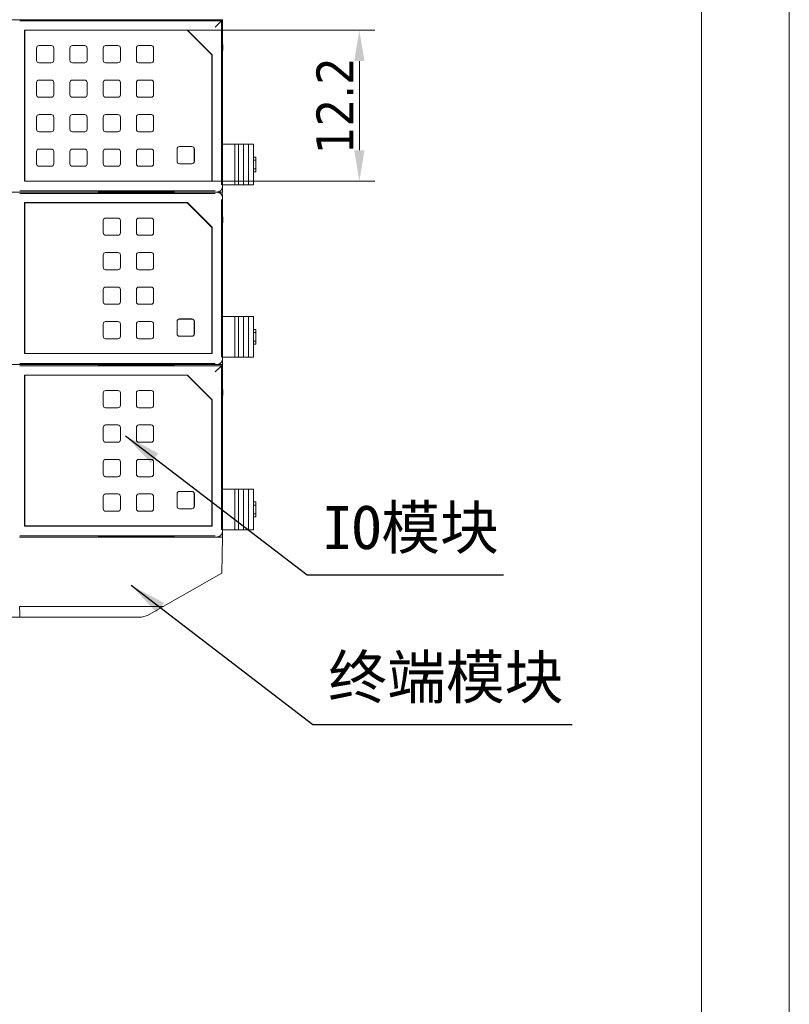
# Model space of a CAD drawing. Header units: millimetres. Extents: x 0 to 1371, y 0 to 297.
# Tile 6 of 19: x 148 to 210, y 152 to 232. Entities that reach past the tile are written whole.
import ezdxf

# ---------------------------------------------------------------- set-up
doc = ezdxf.new("R2010")
doc.units = ezdxf.units.MM
doc.layers.add('1', color=7, linetype='Continuous', true_color=0xffffff)
doc.layers.add('125', color=7, linetype='Continuous', true_color=0xffffff)
doc.styles.add('Tahoma', font='tahoma.ttf')
doc.styles.add('仿宋', font='simfang.ttf')
doc.dimstyles.get("Standard").update_dxf_attribs({"dimtxt": 0.18, "dimasz": 0.18, "dimexe": 0.18, "dimexo": 0.0625, "dimgap": 0.09, "dimtad": 0, "dimtih": 1, "dimtoh": 1, "dimdec": 4, "dimzin": 0, "dimdsep": 46, "dimtxsty": 'Standard', "dimcen": 0.09, "dimadec": 0, "dimazin": 0, "dimtfac": 1, "dimtdec": 4, "dimtofl": 0, "dimtmove": 0, "dimatfit": 3, "dimfxl": 1, "dimtolj": 1, "dimtzin": 0, "dimarcsym": 0})

# ---------------------------------------------------------------- blocks, each defined once
blk = doc.blocks.new('*D21')
at = {"layer": '125', "color": 80, "linetype": 'Continuous', "lineweight": 13}
for p, q in [((161.116, 231.171), (176.335, 231.171)), ((175.085, 228.671), (175.085, 221.425)), ((163.127, 218.925), (176.335, 218.925))]:
    blk.add_line(p, q, dxfattribs=at)
at = {"layer": '125', "color": 80}
for points in [[(175.502, 228.671), (174.668, 228.671), (175.085, 231.171)], [(174.668, 221.425), (175.502, 221.425), (175.085, 218.925)]]:
    blk.add_solid(points, dxfattribs=at)
at = {"layer": 'Defpoints', "color": 0}
for p in [(161.116, 231.171), (163.127, 218.925), (175.085, 218.925)]:
    blk.add_point(p, dxfattribs=at)
at = {"layer": '125', "color": 3, "lineweight": 13, "insert": (173.104, 225.048), "char_height": 3, "attachment_point": 5, "rotation": 90, "style": 'Tahoma'}
blk.add_mtext('\\A1;12.2', dxfattribs=at)

msp = doc.modelspace()

# ---------------------------------------------------------------- linework, layer by layer
at = {"layer": '1', "color": 7, "linetype": 'Continuous', "lineweight": 18}
for p, q in [((163.983, 232.03), (74.483, 232.03)), ((147.503, 231.93), (163.884, 231.93)), ((160.083, 232.017), (153.883, 232.017)), ((153.883, 232.017), (153.883, 232.004)), ((153.883, 232.004), (160.083, 232.004)), ((160.083, 232.004), (160.083, 232.017)), ((163.884, 231.93), (163.884, 218.627)), ((163.886, 231.933), (163.983, 232.03)), ((163.983, 232.03), (163.983, 218.53)), ((147.91, 231.171), (147.899, 231.181)), ((147.899, 218.925), (147.899, 231.181)), ((161.121, 231.181), (147.899, 231.181)), ((161.116, 231.171), (147.91, 231.171)), ((147.91, 218.935), (147.91, 231.171)), ((161.116, 231.171), (161.121, 231.181)), ((161.116, 231.171), (163.116, 229.171)), ((163.127, 229.175), (161.121, 231.181)), ((163.983, 218.03), (163.983, 230.53)), ((163.983, 230.53), (164.001, 229.53)), ((148.873, 229.73), (148.873, 228.73)), ((149.073, 229.93), (150.073, 229.93)), ((150.273, 228.73), (150.273, 229.73)), ((151.583, 229.73), (151.583, 228.73)), ((151.783, 229.93), (152.783, 229.93)), ((152.983, 228.73), (152.983, 229.73)), ((154.283, 229.73), (154.283, 228.73)), ((154.483, 229.93), (155.483, 229.93)), ((155.683, 228.73), (155.683, 229.73)), ((156.983, 229.73), (156.983, 228.73)), ((157.183, 229.93), (158.183, 229.93)), ((158.383, 228.73), (158.383, 229.73)), ((163.983, 229.53), (164.001, 229.53)), ((163.116, 229.171), (163.127, 229.175)), ((163.116, 218.935), (163.116, 229.171)), ((163.127, 218.925), (163.127, 229.175)), ((149.073, 228.53), (150.073, 228.53)), ((151.783, 228.53), (152.783, 228.53)), ((154.483, 228.53), (155.483, 228.53)), ((157.183, 228.53), (158.183, 228.53)), ((150.073, 227.13), (149.073, 227.13)), ((152.783, 227.13), (151.783, 227.13)), ((155.483, 227.13), (154.483, 227.13)), ((158.183, 227.13), (157.183, 227.13)), ((148.873, 226.93), (148.873, 225.93)), ((150.273, 225.93), (150.273, 226.93)), ((151.583, 226.93), (151.583, 225.93)), ((152.983, 225.93), (152.983, 226.93)), ((154.283, 226.93), (154.283, 225.93)), ((155.683, 225.93), (155.683, 226.93)), ((156.983, 226.93), (156.983, 225.93)), ((158.383, 225.93), (158.383, 226.93)), ((149.073, 225.73), (150.073, 225.73)), ((151.783, 225.73), (152.783, 225.73)), ((154.483, 225.73), (155.483, 225.73)), ((157.183, 225.73), (158.183, 225.73)), ((148.873, 224.13), (148.873, 223.13)), ((150.073, 224.33), (149.073, 224.33)), ((150.273, 223.13), (150.273, 224.13)), ((151.583, 224.13), (151.583, 223.13)), ((152.783, 224.33), (151.783, 224.33)), ((152.983, 223.13), (152.983, 224.13)), ((154.283, 224.13), (154.283, 223.13)), ((155.483, 224.33), (154.483, 224.33)), ((155.683, 223.13), (155.683, 224.13)), ((156.983, 224.13), (156.983, 223.13)), ((158.183, 224.33), (157.183, 224.33)), ((158.383, 223.13), (158.383, 224.13)), ((149.073, 222.93), (150.073, 222.93)), ((151.783, 222.93), (152.783, 222.93)), ((154.483, 222.93), (155.483, 222.93)), ((157.183, 222.93), (158.183, 222.93)), ((150.073, 221.53), (149.073, 221.53)), ((152.783, 221.53), (151.783, 221.53)), ((155.483, 221.53), (154.483, 221.53)), ((158.183, 221.53), (157.183, 221.53)), ((160.28, 221.53), (160.28, 220.53)), ((160.283, 221.53), (160.283, 220.53)), ((160.339, 221.674), (160.342, 221.671)), ((161.483, 221.733), (160.483, 221.733)), ((161.483, 221.73), (160.483, 221.73)), ((161.625, 221.671), (161.627, 221.674)), ((161.683, 220.53), (161.683, 221.53)), ((161.687, 220.53), (161.687, 221.53)), ((164.983, 221.93), (163.983, 221.93)), ((165.283, 221.93), (164.983, 221.93)), ((164.983, 221.93), (164.983, 218.63)), ((165.683, 221.93), (165.283, 221.93)), ((165.283, 221.93), (165.283, 218.63)), ((166.083, 221.93), (165.683, 221.93)), ((165.683, 221.93), (165.683, 218.63)), ((166.483, 221.93), (166.083, 221.93)), ((166.083, 221.93), (166.083, 218.63)), ((166.483, 221.93), (166.483, 218.63)), ((148.873, 221.33), (148.873, 220.33)), ((150.273, 220.33), (150.273, 221.33)), ((151.583, 221.33), (151.583, 220.33)), ((152.983, 220.33), (152.983, 221.33)), ((154.283, 221.33), (154.283, 220.33)), ((155.683, 220.33), (155.683, 221.33)), ((156.983, 221.33), (156.983, 220.33)), ((158.383, 220.33), (158.383, 221.33)), ((166.683, 220.88), (166.483, 220.88)), ((166.683, 220.63), (166.483, 220.63)), ((166.683, 220.88), (166.683, 220.63)), ((166.683, 220.63), (166.683, 219.93)), ((150.073, 220.13), (149.073, 220.13)), ((152.783, 220.13), (151.783, 220.13)), ((155.483, 220.13), (154.483, 220.13)), ((158.183, 220.13), (157.183, 220.13)), ((160.342, 220.388), (160.339, 220.386)), ((160.483, 220.33), (161.483, 220.33)), ((160.483, 220.326), (161.483, 220.326)), ((161.627, 220.386), (161.625, 220.388)), ((166.683, 219.93), (166.483, 219.93)), ((166.683, 219.93), (166.683, 219.68)), ((166.683, 219.68), (166.483, 219.68)), ((147.899, 218.925), (147.91, 218.935)), ((163.127, 218.925), (147.899, 218.925)), ((163.116, 218.935), (147.91, 218.935)), ((163.127, 218.925), (163.116, 218.935)), ((164.983, 218.63), (163.983, 218.63)), ((165.283, 218.63), (164.983, 218.63)), ((165.683, 218.63), (165.283, 218.63)), ((166.083, 218.63), (165.683, 218.63)), ((166.483, 218.63), (166.083, 218.63)), ((73.983, 218.03), (163.983, 218.03)), ((74.483, 218.03), (163.483, 218.03)), ((163.483, 218.03), (74.483, 218.03)), ((147.503, 218.129), (163.386, 218.129)), ((163.386, 217.93), (147.503, 217.93)), ((160.083, 218.056), (153.883, 218.056)), ((153.883, 218.056), (153.883, 218.042)), ((153.883, 218.042), (160.083, 218.042)), ((160.083, 218.017), (153.883, 218.017)), ((153.883, 218.017), (153.883, 218.004)), ((153.883, 218.004), (160.083, 218.004)), ((160.083, 218.042), (160.083, 218.056)), ((160.083, 218.004), (160.083, 218.017)), ((163.884, 204.627), (163.884, 217.433)), ((163.964, 217.618), (163.957, 218.03)), ((163.983, 204.53), (163.983, 217.53)), ((147.91, 217.171), (147.899, 217.181)), ((147.899, 204.925), (147.899, 217.181)), ((161.121, 217.181), (147.899, 217.181)), ((161.116, 217.171), (147.91, 217.171)), ((147.91, 204.935), (147.91, 217.171)), ((161.116, 217.171), (161.121, 217.181)), ((161.116, 217.171), (163.116, 215.171)), ((163.127, 215.175), (161.121, 217.181)), ((154.483, 215.93), (155.483, 215.93)), ((157.183, 215.93), (158.183, 215.93)), ((163.983, 204.03), (163.983, 216.53)), ((163.983, 216.53), (164.001, 215.53)), ((154.283, 215.73), (154.283, 214.73)), ((155.683, 214.73), (155.683, 215.73)), ((156.983, 215.73), (156.983, 214.73)), ((158.383, 214.73), (158.383, 215.73)), ((163.116, 215.171), (163.127, 215.175)), ((163.116, 204.935), (163.116, 215.171)), ((163.127, 204.925), (163.127, 215.175)), ((163.983, 215.53), (164.001, 215.53)), ((154.483, 214.53), (155.483, 214.53)), ((157.183, 214.53), (158.183, 214.53)), ((154.283, 212.93), (154.283, 211.93)), ((155.483, 213.13), (154.483, 213.13)), ((155.683, 211.93), (155.683, 212.93)), ((156.983, 212.93), (156.983, 211.93)), ((158.183, 213.13), (157.183, 213.13)), ((158.383, 211.93), (158.383, 212.93)), ((154.483, 211.73), (155.483, 211.73)), ((157.183, 211.73), (158.183, 211.73)), ((155.483, 210.33), (154.483, 210.33)), ((158.183, 210.33), (157.183, 210.33)), ((154.283, 210.13), (154.283, 209.13)), ((155.683, 209.13), (155.683, 210.13)), ((156.983, 210.13), (156.983, 209.13)), ((158.383, 209.13), (158.383, 210.13)), ((154.483, 208.93), (155.483, 208.93)), ((157.183, 208.93), (158.183, 208.93)), ((164.983, 207.93), (163.983, 207.93)), ((165.283, 207.93), (164.983, 207.93)), ((164.983, 207.93), (164.983, 204.63)), ((165.683, 207.93), (165.283, 207.93)), ((165.283, 207.93), (165.283, 204.63)), ((166.083, 207.93), (165.683, 207.93)), ((165.683, 207.93), (165.683, 204.63)), ((166.483, 207.93), (166.083, 207.93)), ((166.083, 207.93), (166.083, 204.63)), ((166.483, 207.93), (166.483, 204.63)), ((154.283, 207.33), (154.283, 206.33)), ((155.483, 207.53), (154.483, 207.53)), ((155.683, 206.33), (155.683, 207.33)), ((156.983, 207.33), (156.983, 206.33)), ((158.183, 207.53), (157.183, 207.53)), ((158.383, 206.33), (158.383, 207.33)), ((160.28, 207.53), (160.28, 206.53)), ((160.283, 207.53), (160.283, 206.53)), ((160.339, 207.674), (160.342, 207.671)), ((161.483, 207.733), (160.483, 207.733)), ((161.483, 207.73), (160.483, 207.73)), ((161.625, 207.671), (161.627, 207.674)), ((161.683, 206.53), (161.683, 207.53)), ((161.687, 206.53), (161.687, 207.53)), ((160.342, 206.388), (160.339, 206.386)), ((160.483, 206.33), (161.483, 206.33)), ((160.483, 206.326), (161.483, 206.326)), ((161.625, 206.388), (161.627, 206.386)), ((166.683, 206.88), (166.483, 206.88)), ((166.683, 206.63), (166.483, 206.63)), ((166.683, 206.88), (166.683, 206.63)), ((166.683, 206.63), (166.683, 205.93)), ((155.483, 206.13), (154.483, 206.13)), ((158.183, 206.13), (157.183, 206.13)), ((166.683, 205.93), (166.483, 205.93)), ((166.683, 205.68), (166.483, 205.68)), ((166.683, 205.93), (166.683, 205.68)), ((147.899, 204.925), (147.91, 204.935)), ((163.127, 204.925), (147.899, 204.925)), ((163.116, 204.935), (147.91, 204.935)), ((163.127, 204.925), (163.116, 204.935)), ((164.983, 204.63), (163.983, 204.63)), ((165.283, 204.63), (164.983, 204.63)), ((165.683, 204.63), (165.283, 204.63)), ((166.083, 204.63), (165.683, 204.63)), ((166.483, 204.63), (166.083, 204.63)), ((73.983, 204.03), (163.983, 204.03)), ((163.983, 204.03), (74.483, 204.03)), ((74.483, 204.03), (163.483, 204.03)), ((147.503, 204.129), (163.386, 204.129)), ((147.503, 203.93), (163.884, 203.93)), ((160.083, 204.056), (153.883, 204.056)), ((153.883, 204.056), (153.883, 204.042)), ((153.883, 204.042), (160.083, 204.042)), ((160.083, 204.017), (153.883, 204.017)), ((153.883, 204.017), (153.883, 204.004)), ((153.883, 204.004), (160.083, 204.004)), ((160.083, 204.042), (160.083, 204.056)), ((160.083, 204.004), (160.083, 204.017)), ((163.884, 203.93), (163.884, 190.627)), ((163.886, 203.933), (163.983, 204.03)), ((163.983, 204.03), (163.983, 190.53)), ((147.899, 190.925), (147.899, 203.181)), ((147.91, 203.171), (147.899, 203.181)), ((161.121, 203.181), (147.899, 203.181)), ((147.91, 190.935), (147.91, 203.171)), ((161.116, 203.171), (147.91, 203.171)), ((161.116, 203.171), (161.121, 203.181)), ((161.116, 203.171), (163.116, 201.171)), ((163.127, 201.175), (161.121, 203.181)), ((163.983, 202.53), (164.001, 201.53)), ((163.983, 190.03), (163.983, 202.53)), ((154.283, 201.73), (154.283, 200.73)), ((154.483, 201.93), (155.483, 201.93)), ((155.683, 200.73), (155.683, 201.73)), ((156.983, 201.73), (156.983, 200.73)), ((157.183, 201.93), (158.183, 201.93)), ((158.383, 200.73), (158.383, 201.73)), ((163.983, 201.53), (164.001, 201.53)), ((163.116, 201.171), (163.127, 201.175)), ((163.116, 190.935), (163.116, 201.171)), ((163.127, 190.925), (163.127, 201.175)), ((154.483, 200.53), (155.483, 200.53)), ((157.183, 200.53), (158.183, 200.53)), ((155.483, 199.13), (154.483, 199.13)), ((158.183, 199.13), (157.183, 199.13)), ((154.283, 198.93), (154.283, 197.93)), ((155.683, 197.93), (155.683, 198.93)), ((156.983, 198.93), (156.983, 197.93)), ((158.383, 197.93), (158.383, 198.93)), ((154.483, 197.73), (155.483, 197.73)), ((157.183, 197.73), (158.183, 197.73)), ((154.283, 196.13), (154.283, 195.13)), ((155.483, 196.33), (154.483, 196.33)), ((155.683, 195.13), (155.683, 196.13)), ((156.983, 196.13), (156.983, 195.13)), ((158.183, 196.33), (157.183, 196.33)), ((158.383, 195.13), (158.383, 196.13)), ((154.483, 194.93), (155.483, 194.93)), ((157.183, 194.93), (158.183, 194.93)), ((155.483, 193.53), (154.483, 193.53)), ((158.183, 193.53), (157.183, 193.53)), ((160.28, 193.53), (160.28, 192.53)), ((160.283, 193.53), (160.283, 192.53)), ((160.342, 193.671), (160.339, 193.674)), ((161.483, 193.733), (160.483, 193.733)), ((161.483, 193.73), (160.483, 193.73)), ((161.625, 193.671), (161.627, 193.674)), ((161.683, 192.53), (161.683, 193.53)), ((161.687, 192.53), (161.687, 193.53)), ((164.983, 193.93), (163.983, 193.93)), ((165.283, 193.93), (164.983, 193.93)), ((164.983, 193.93), (164.983, 190.63)), ((165.683, 193.93), (165.283, 193.93)), ((165.283, 193.93), (165.283, 190.63)), ((166.083, 193.93), (165.683, 193.93)), ((165.683, 193.93), (165.683, 190.63)), ((166.483, 193.93), (166.083, 193.93)), ((166.083, 193.93), (166.083, 190.63)), ((166.483, 193.93), (166.483, 190.63)), ((154.283, 193.33), (154.283, 192.33)), ((155.683, 192.33), (155.683, 193.33)), ((156.983, 193.33), (156.983, 192.33)), ((158.383, 192.33), (158.383, 193.33)), ((166.683, 192.88), (166.483, 192.88)), ((166.683, 192.63), (166.483, 192.63)), ((166.683, 192.88), (166.683, 192.63)), ((166.683, 192.63), (166.683, 191.93)), ((155.483, 192.13), (154.483, 192.13)), ((158.183, 192.13), (157.183, 192.13)), ((160.339, 192.386), (160.342, 192.388)), ((160.483, 192.33), (161.483, 192.33)), ((160.483, 192.326), (161.483, 192.326)), ((161.627, 192.386), (161.625, 192.388)), ((166.683, 191.93), (166.483, 191.93)), ((166.683, 191.93), (166.683, 191.68)), ((166.683, 191.68), (166.483, 191.68)), ((147.899, 190.925), (147.91, 190.935)), ((163.127, 190.925), (147.899, 190.925)), ((163.116, 190.935), (147.91, 190.935)), ((163.127, 190.925), (163.116, 190.935)), ((164.983, 190.63), (163.983, 190.63)), ((165.283, 190.63), (164.983, 190.63)), ((165.683, 190.63), (165.283, 190.63)), ((166.083, 190.63), (165.683, 190.63)), ((166.483, 190.63), (166.083, 190.63)), ((163.483, 190.03), (147.482, 190.03)), ((147.503, 190.129), (163.386, 190.129)), ((160.083, 190.056), (153.883, 190.056)), ((153.883, 190.056), (153.883, 190.042)), ((153.883, 190.042), (160.083, 190.042)), ((160.083, 190.042), (160.083, 190.056)), ((163.983, 190.03), (163.483, 190.03)), ((163.906, 187.091), (163.983, 190.03)), ((163.906, 187.09), (163.983, 190.03)), ((163.983, 190.03), (163.906, 187.091)), ((163.906, 187.091), (163.483, 186.85)), ((159.148, 184.382), (163.483, 186.85)), ((147.49, 184.382), (159.148, 184.382)), ((157.881, 183.661), (159.148, 184.382)), ((80.579, 183.53), (147.524, 183.53)), ((147.524, 183.53), (157.386, 183.53)), ((157.386, 183.53), (157.881, 183.661))]:
    msp.add_line(p, q, dxfattribs=at)
for centre, radius, start, end in [((149.073, 229.73), 0.2, 90, 180), ((150.073, 229.73), 0.2, 0, 90), ((151.783, 229.73), 0.2, 90, 180), ((152.783, 229.73), 0.2, 0, 90), ((154.483, 229.73), 0.2, 90, 180), ((155.483, 229.73), 0.2, 0, 90), ((157.183, 229.73), 0.2, 90, 180), ((158.183, 229.73), 0.2, 0, 90), ((149.073, 228.73), 0.2, 180, 270), ((150.073, 228.73), 0.2, 270, 0), ((151.783, 228.73), 0.2, 180, 270), ((152.783, 228.73), 0.2, 270, 0), ((154.483, 228.73), 0.2, 180, 270), ((155.483, 228.73), 0.2, 270, 0), ((157.183, 228.73), 0.2, 180, 270), ((158.183, 228.73), 0.2, 270, 0), ((149.073, 226.93), 0.2, 90, 180), ((150.073, 226.93), 0.2, 0, 90), ((151.783, 226.93), 0.2, 90, 180), ((152.783, 226.93), 0.2, 0, 90), ((154.483, 226.93), 0.2, 90, 180), ((155.483, 226.93), 0.2, 0, 90), ((157.183, 226.93), 0.2, 90, 180), ((158.183, 226.93), 0.2, 0, 90), ((149.073, 225.93), 0.2, 180, 270), ((150.073, 225.93), 0.2, 270, 0), ((151.783, 225.93), 0.2, 180, 270), ((152.783, 225.93), 0.2, 270, 0), ((154.483, 225.93), 0.2, 180, 270), ((155.483, 225.93), 0.2, 270, 0), ((157.183, 225.93), 0.2, 180, 270), ((158.183, 225.93), 0.2, 270, 0), ((149.073, 224.13), 0.2, 90, 180), ((150.073, 224.13), 0.2, 0, 90), ((151.783, 224.13), 0.2, 90, 180), ((152.783, 224.13), 0.2, 0, 90), ((154.483, 224.13), 0.2, 90, 180), ((155.483, 224.13), 0.2, 0, 90), ((157.183, 224.13), 0.2, 90, 180), ((158.183, 224.13), 0.2, 0, 90), ((149.073, 223.13), 0.2, 180, 270), ((150.073, 223.13), 0.2, 270, 0), ((151.783, 223.13), 0.2, 180, 270), ((152.783, 223.13), 0.2, 270, 0), ((154.483, 223.13), 0.2, 180, 270), ((155.483, 223.13), 0.2, 270, 0), ((157.183, 223.13), 0.2, 180, 270), ((158.183, 223.13), 0.2, 270, 0), ((149.073, 221.33), 0.2, 90, 180), ((150.073, 221.33), 0.2, 0, 90), ((151.783, 221.33), 0.2, 90, 180), ((152.783, 221.33), 0.2, 0, 90), ((154.483, 221.33), 0.2, 90, 180), ((155.483, 221.33), 0.2, 0, 90), ((157.183, 221.33), 0.2, 90, 180), ((158.183, 221.33), 0.2, 0, 90), ((160.483, 221.53), 0.203, 90, 180), ((160.483, 221.53), 0.2, 90, 180), ((161.483, 221.53), 0.203, 0, 90), ((161.483, 221.53), 0.2, 0, 90), ((149.073, 220.33), 0.2, 180, 270), ((150.073, 220.33), 0.2, 270, 0), ((151.783, 220.33), 0.2, 180, 270), ((152.783, 220.33), 0.2, 270, 0), ((154.483, 220.33), 0.2, 180, 270), ((155.483, 220.33), 0.2, 270, 0), ((157.183, 220.33), 0.2, 180, 270), ((158.183, 220.33), 0.2, 270, 0), ((160.483, 220.53), 0.203, 180, 270), ((160.483, 220.53), 0.2, 180, 270), ((161.483, 220.53), 0.203, 270, 0), ((161.483, 220.53), 0.2, 270, 0), ((154.483, 215.73), 0.2, 90, 180), ((155.483, 215.73), 0.2, 0, 90), ((157.183, 215.73), 0.2, 90, 180), ((158.183, 215.73), 0.2, 0, 90), ((154.483, 214.73), 0.2, 180, 270), ((155.483, 214.73), 0.2, 270, 0), ((157.183, 214.73), 0.2, 180, 270), ((158.183, 214.73), 0.2, 270, 0), ((154.483, 212.93), 0.2, 90, 180), ((155.483, 212.93), 0.2, 0, 90), ((157.183, 212.93), 0.2, 90, 180), ((158.183, 212.93), 0.2, 0, 90), ((154.483, 211.93), 0.2, 180, 270), ((155.483, 211.93), 0.2, 270, 0), ((157.183, 211.93), 0.2, 180, 270), ((158.183, 211.93), 0.2, 270, 0), ((154.483, 210.13), 0.2, 90, 180), ((155.483, 210.13), 0.2, 0, 90), ((157.183, 210.13), 0.2, 90, 180), ((158.183, 210.13), 0.2, 0, 90), ((154.483, 209.13), 0.2, 180, 270), ((155.483, 209.13), 0.2, 270, 0), ((157.183, 209.13), 0.2, 180, 270), ((158.183, 209.13), 0.2, 270, 0), ((154.483, 207.33), 0.2, 90, 180), ((155.483, 207.33), 0.2, 0, 90), ((157.183, 207.33), 0.2, 90, 180), ((158.183, 207.33), 0.2, 0, 90), ((160.483, 207.53), 0.203, 90, 180), ((160.483, 207.53), 0.2, 90, 180), ((161.483, 207.53), 0.203, 0, 90), ((161.483, 207.53), 0.2, 0, 90), ((154.483, 206.33), 0.2, 180, 270), ((155.483, 206.33), 0.2, 270, 0), ((157.183, 206.33), 0.2, 180, 270), ((158.183, 206.33), 0.2, 270, 0), ((160.483, 206.53), 0.203, 180, 270), ((160.483, 206.53), 0.2, 180, 270), ((161.483, 206.53), 0.203, 270, 0), ((161.483, 206.53), 0.2, 270, 0), ((154.483, 201.73), 0.2, 90, 180), ((155.483, 201.73), 0.2, 0, 90), ((157.183, 201.73), 0.2, 90, 180), ((158.183, 201.73), 0.2, 0, 90), ((154.483, 200.73), 0.2, 180, 270), ((155.483, 200.73), 0.2, 270, 0), ((157.183, 200.73), 0.2, 180, 270), ((158.183, 200.73), 0.2, 270, 0), ((154.483, 198.93), 0.2, 90, 180), ((155.483, 198.93), 0.2, 0, 90), ((157.183, 198.93), 0.2, 90, 180), ((158.183, 198.93), 0.2, 0, 90), ((154.483, 197.93), 0.2, 180, 270), ((155.483, 197.93), 0.2, 270, 0), ((157.183, 197.93), 0.2, 180, 270), ((158.183, 197.93), 0.2, 270, 0), ((154.483, 196.13), 0.2, 90, 180), ((155.483, 196.13), 0.2, 0, 90), ((157.183, 196.13), 0.2, 90, 180), ((158.183, 196.13), 0.2, 0, 90), ((154.483, 195.13), 0.2, 180, 270), ((155.483, 195.13), 0.2, 270, 0), ((157.183, 195.13), 0.2, 180, 270), ((158.183, 195.13), 0.2, 270, 0), ((154.483, 193.33), 0.2, 90, 180), ((155.483, 193.33), 0.2, 0, 90), ((157.183, 193.33), 0.2, 90, 180), ((158.183, 193.33), 0.2, 0, 90), ((160.483, 193.53), 0.203, 90, 180), ((160.483, 193.53), 0.2, 90, 180), ((161.483, 193.53), 0.203, 0, 90), ((161.483, 193.53), 0.2, 0, 90), ((154.483, 192.33), 0.2, 180, 270), ((155.483, 192.33), 0.2, 270, 0), ((157.183, 192.33), 0.2, 180, 270), ((158.183, 192.33), 0.2, 270, 0), ((160.483, 192.53), 0.203, 180, 270), ((160.483, 192.53), 0.2, 180, 270), ((161.483, 192.53), 0.2, 270, 0), ((161.483, 192.53), 0.203, 270, 0)]:
    msp.add_arc(centre, radius, start, end, dxfattribs=at)
for points, weights in [([(163.386, 231.433), (163.678, 231.725), (163.885, 231.931), (163.886, 231.933)], [1, 0.80597037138, 0.80597037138, 1]), ([(163.483, 218.03), (163.776, 218.03), (163.983, 218.237), (163.983, 218.53)], [1, 0.804744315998, 0.804744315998, 1]), ([(163.983, 217.53), (163.983, 217.823), (163.776, 218.03), (163.483, 218.03)], [1, 0.804744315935, 0.804744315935, 1]), ([(163.386, 203.433), (163.678, 203.725), (163.885, 203.931), (163.886, 203.933)], [1, 0.80597037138, 0.80597037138, 1]), ([(163.483, 204.03), (163.776, 204.03), (163.983, 204.237), (163.983, 204.53)], [1, 0.804744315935, 0.804744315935, 1]), ([(163.483, 190.03), (163.776, 190.03), (163.983, 190.237), (163.983, 190.53)], [1, 0.804744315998, 0.804744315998, 1])]:
    msp.add_rational_spline(points, weights, degree=3, dxfattribs=at)
msp.add_open_spline([(147.524, 183.53), (147.49, 184.382)], degree=1, dxfattribs=at)
at = {"layer": '125', "color": 3, "linetype": 'Continuous', "lineweight": 13}
msp.add_line((210, 297), (210, 0), dxfattribs=at)
at = {"layer": '125', "color": 7, "linetype": 'Continuous', "lineweight": 18}
msp.add_line((202.881, 290.495), (202.881, 6.505), dxfattribs=at)

# ---------------------------------------------------------------- texts
at = {"lineweight": 18, "char_height": 3.5, "width": 21.48489, "attachment_point": 1, "style": '仿宋'}
for s, insert in [('IO模块', (172.103, 192.555)), ('终端模块', (172.561, 180.415))]:
    msp.add_mtext(s, dxfattribs=dict(at, insert=insert))

# ---------------------------------------------------------------- dimensions: what is measured, and where the dimension line sits
at = {"layer": '125', "color": 3, "linetype": 'Continuous', "lineweight": 13}
dim = msp.add_linear_dim(base=(175.085, 218.925), p1=(161.116, 231.171), p2=(163.127, 218.925), angle=90, dimstyle='Standard', override={"dimtxt": 3, "dimasz": 2.5, "dimexe": 1.25, "dimexo": 0, "dimgap": 0.45, "dimtad": 1, "dimtih": 0, "dimtoh": 0, "dimdec": 1, "dimzin": 8, "dimtxsty": 'Tahoma', "dimsah": 1, "dimclrd": 80, "dimclre": 80, "dimclrt": 3, "dimtm": -0.05, "dimtfac": 0.666667, "dimtdec": 2, "dimtofl": 1, "dimatfit": 2, "dimtzin": 8, "dimlwd": 13, "dimlwe": 13}, dxfattribs=at)
dim.commit()
dim.dimension.update_dxf_attribs({"geometry": '*D21', "text_midpoint": (173.104, 225.048)})

# ---------------------------------------------------------------- leaders
at = {"color": 3, "lineweight": 18}
for points in [[(156.086, 198.254), (170.851, 186.96), (186.795, 186.96)], [(156.544, 186.114), (171.309, 174.82), (192.365, 174.82)]]:
    msp.add_leader(points, dimstyle='Standard', override={"dimasz": 3, "dimgap": 0.09, "dimtad": 0}, dxfattribs=at)

doc.saveas('drawing.dxf')
